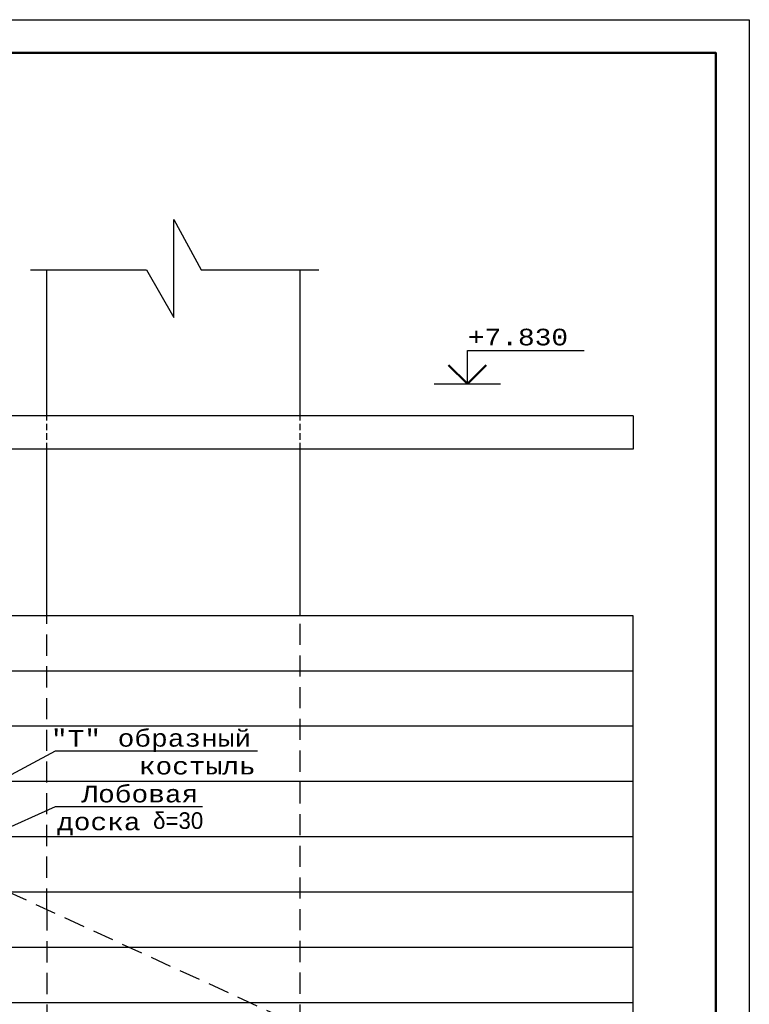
# Model space of a CAD drawing. Header units: millimetres. Extents: x -17 to 2655, y -428 to 194.
# Tile 25 of 47: x 1190 to 1299, y -279 to -131. Entities that reach past the tile are written whole.
import ezdxf

# ---------------------------------------------------------------- set-up
doc = ezdxf.new("R2010")
doc.units = ezdxf.units.MM
doc.linetypes.add('HIDDEN2', pattern=[4.7625, 3.175, -1.5875])
for name, color, linetype in [('лист а3', 7, 'Continuous'), ('текст', 7, 'Continuous'), ('тонкий', 251, 'Continuous')]:
    doc.layers.add(name, color=color, linetype=linetype)
doc.styles.add('simvol', font='SYMBOL.TTF')
doc.styles.add('style1', font='COUR.TTF')

msp = doc.modelspace()

# ---------------------------------------------------------------- linework, layer by layer
for p, q in [((1256.736, -180.6156), (1274.2971, -180.6156)), ((1256.736, -185.6156), (1256.736, -180.6156)), ((1251.736, -185.6156), (1261.736, -185.6156)), ((1225.23, -240.7356), (1194.8564, -240.7356)), ((1216.9959, -249.1032), (1194.8583, -249.1032))]:
    msp.add_line(p, q)
at = {"lineweight": 50}
for q in [(1253.9076, -182.7872), (1259.5645, -182.7872)]:
    msp.add_line((1256.736, -185.6156), q, dxfattribs=at)
at = {"layer": 'лист а3', "color": 7}
msp.add_lwpolyline([(879.0604, -427.9324), (879.0604, -130.9324), (1299.0604, -130.9324), (1299.0604, -427.9324), (879.0604, -427.9324)], dxfattribs=at)
at = {"layer": 'лист а3', "color": 7, "lineweight": 50}
msp.add_lwpolyline([(899.0604, -135.9324), (1294.0604, -135.9324), (1294.0604, -422.9324), (899.0604, -422.9324), (899.0604, -135.9324)], dxfattribs=at)
at = {"layer": 'тонкий'}
for p, q in [((1193.6298, -190.4132), (1193.6298, -168.4636)), ((1231.6298, -190.4132), (1231.6298, -168.4636)), ((1281.6298, -190.4132), (1043.9261, -190.4132)), ((1281.6298, -190.4132), (1281.6298, -195.4132)), ((1281.6298, -195.4132), (1054.8366, -195.4132)), ((1193.6298, -220.4132), (1193.6298, -195.4132)), ((1231.6298, -220.4132), (1231.6298, -195.4132)), ((1281.6298, -220.4132), (1106.9887, -220.4132)), ((1281.6298, -317.3132), (1281.6298, -220.4132)), ((1281.6298, -228.7132), (1125.1002, -228.7132)), ((1281.6298, -237.0132), (1143.2116, -237.0132)), ((1194.8564, -240.7356), (1174.3557, -251.759)), ((1281.6298, -245.3132), (1161.323, -245.3132)), ((1194.8583, -249.1032), (1174.6298, -258.2508)), ((1281.6298, -253.6132), (1174.6298, -253.6132)), ((1281.6298, -261.9132), (1174.6298, -261.9132)), ((1281.6298, -270.2132), (1121.6298, -270.2132)), ((1281.6298, -278.5132), (1121.6298, -278.5132))]:
    msp.add_line(p, q, dxfattribs=at)
at = {"layer": 'тонкий', "linetype": 'HIDDEN2', "ltscale": 0.3}
for p, q in [((1193.6298, -195.4132), (1193.6298, -190.4132)), ((1231.6298, -195.4132), (1231.6298, -190.4132))]:
    msp.add_line(p, q, dxfattribs=at)
at = {"layer": 'тонкий', "linetype": 'HIDDEN2'}
for p, q in [((1193.6298, -264.5187), (1193.6298, -220.4132)), ((1231.6298, -281.9331), (1231.6298, -220.4132)), ((1174.6298, -255.8114), (1278.5016, -303.4132)), ((1193.6298, -264.5187), (1193.6298, -346.6336))]:
    msp.add_line(p, q, dxfattribs=at)
at = {"layer": 'тонкий'}
msp.add_lwpolyline([(1191.1546, -168.4636), (1208.5975, -168.4636), (1212.6856, -175.633), (1212.6856, -160.907), (1216.7738, -168.4636), (1234.4482, -168.4636)], dxfattribs=at)

# ---------------------------------------------------------------- texts
for s, style, p in [('"Т" образный', 'style1', (1194.2299, -240.0706)), ('костыль', 'style1', (1207.4265, -244.2446)), ('Лобовая', 'style1', (1198.812, -248.4382)), ('d=30', 'simvol', (1209.565, -252.4215)), ('доска', 'style1', (1195.1519, -252.6122))]:
    msp.add_text(s, height=2.5, dxfattribs=dict(style=style)).set_placement(p)
at = {"layer": 'текст', "style": 'style1'}
msp.add_text('+7.830', height=2.5, dxfattribs=at).set_placement((1256.8234, -179.8285))

doc.saveas('drawing.dxf')
